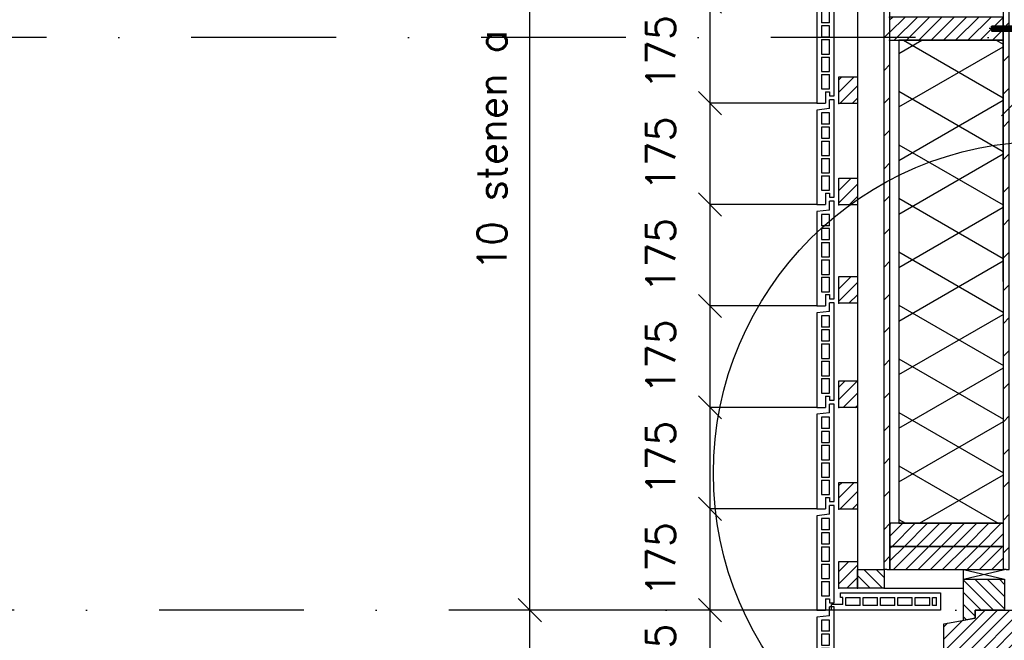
# Model space of a CAD drawing. Extents: x 0 to 259347, y 0 to 198427.
# Tile 23 of 54: x 113846 to 115545, y 105256 to 106327. Entities that reach past the tile are written whole.
import ezdxf

# ---------------------------------------------------------------- set-up
doc = ezdxf.new("R2010")
doc.units = 0
doc.header["$LTSCALE"] = 20
doc.header["$MEASUREMENT"] = 0
doc.header["$PDSIZE"] = -1
doc.linetypes.add('DASHDOT', pattern=[25, 12.5, -6.25, 0, -6.25])
doc.linetypes.add('DD1', pattern=[2.66667, 1.66667, -0.5, 0, -0.5])
doc.layers.get('0').update_dxf_attribs({"linetype": 'CONTINUOUS'})
doc.layers.get('DEFPOINTS').update_dxf_attribs({"linetype": 'CONTINUOUS'})
for name, color, linetype in [('25', 7, 'CONTINUOUS'), ('_DETAILNUMMERS', 4, 'CONTINUOUS'), ('A--A21--_F-23-', 9, 'CONTINUOUS'), ('A--A25--_F--3-', 9, 'CONTINUOUS'), ('A--A35--_F--3-', 9, 'CONTINUOUS'), ('A--A42--_F-23-', 9, 'CONTINUOUS'), ('A--L21--', 3, 'CONTINUOUS'), ('A--L21D3_BUITENWAND', 3, 'CONTINUOUS'), ('A--L25--', 7, 'CONTINUOUS'), ('A--L25--_F-23-', 7, 'CONTINUOUS'), ('A--L31--', 2, 'CONTINUOUS'), ('A--L31--_F--3-', 7, 'CONTINUOUS'), ('A--L31D1_BUITENKOZIJN', 1, 'CONTINUOUS'), ('A--L35--', 7, 'CONTINUOUS'), ('A--L35--_F-23-', 7, 'CONTINUOUS'), ('A--L351-_F-23-', 7, 'CONTINUOUS'), ('A--L42--', 7, 'CONTINUOUS'), ('A--L42--_F-23-', 7, 'CONTINUOUS'), ('A--M$1A-_F123-', 1, 'CONTINUOUS'), ('A--M1$A-_F123-', 1, 'CONTINUOUS'), ('STRAMIEN', 8, 'DD1'), ('X--LR---_CP', 7, 'CONTINUOUS')]:
    doc.layers.add(name, color=color, linetype=linetype)
doc.styles.add('ALFA-0_25', font='ROMANS')
doc.dimstyles.new('ALFA-0_25', dxfattribs={"dimscale": 40, "dimtxt": 2.5, "dimasz": 2.5, "dimexe": 0.3, "dimexo": 0.3, "dimgap": 1.25, "dimtad": 1, "dimdec": 0, "dimzin": 0, "dimdsep": 46, "dimtxsty": 'ALFA-0_25', "dimblk1": 'OBLIQUE', "dimblk2": 'OBLIQUE', "dimsah": 1, "dimcen": 0.09, "dimdle": 0.3, "dimclrd": 1, "dimclre": 1, "dimclrt": 2, "dimadec": 0, "dimazin": 0, "dimtfac": 1, "dimtdec": 0, "dimtofl": 0, "dimtmove": 2, "dimatfit": 3, "dimldrblk": 'OBLIQUE', "dimfxl": 0, "dimtvp": 625, "dimtolj": 1, "dimtzin": 0, "dimarcsym": 0})
doc.dimstyles.new('STANDARD$0', dxfattribs={"dimscale": 50, "dimtxt": 2.5, "dimasz": 2, "dimexe": 2, "dimexo": 0, "dimgap": 2, "dimtad": 1, "dimdec": 0, "dimzin": 0, "dimdsep": 46, "dimtxsty": 'ALFA-0_25', "dimblk1": 'OBLIQUE', "dimblk2": 'OBLIQUE', "dimsah": 1, "dimcen": -3, "dimdle": 2, "dimclrd": 1, "dimclre": 1, "dimclrt": 2, "dimadec": 0, "dimazin": 0, "dimtfac": 0.666667, "dimtofl": 0, "dimtmove": 2, "dimatfit": 3, "dimldrblk": 'OBLIQUE', "dimfxl": 0, "dimtvp": 0.833333, "dimtolj": 1, "dimtzin": 0, "dimarcsym": 0})

# ---------------------------------------------------------------- blocks, each defined once
blk = doc.blocks.new('_OBLIQUE')
at = {"color": 0, "linetype": 'ByBlock'}
blk.add_line((-0.5, -0.5), (0.5, 0.5), dxfattribs=at)
blk = doc.blocks.new('*D236')
at = {"layer": 'A--M$1A-_F123-', "color": 1, "lineweight": -2}
for p, q in [((115221.9, 105307.9), (115037.4, 105307.9)), ((115037.4, 105132.9), (115037.4, 105307.9)), ((115221.9, 105132.9), (115037.4, 105132.9))]:
    blk.add_line(p, q, dxfattribs=at)
at = {"layer": 'DEFPOINTS', "color": 0}
for p in [(115037.4, 105307.9), (115221.9, 105307.9), (115221.9, 105132.9)]:
    blk.add_point(p, dxfattribs=at)
at = {"layer": 'A--M$1A-_F123-', "color": 1, "lineweight": -2, "xscale": 40, "yscale": 40, "zscale": 40}
for p, rotation in [((115037.4, 105307.9), 90), ((115037.4, 105132.9), 270)]:
    blk.add_blockref('_OBLIQUE', p, dxfattribs=dict(at, rotation=rotation))
at = {"layer": 'A--M$1A-_F123-', "color": 2, "insert": (114952.4, 105220.4), "char_height": 50, "attachment_point": 5, "rotation": 90, "style": 'ALFA-0_25'}
blk.add_mtext('\\A1;175', dxfattribs=at)
blk = doc.blocks.new('*D237')
at = {"layer": 'A--M$1A-_F123-', "color": 1, "lineweight": -2}
for p, q in [((115221.9, 105482.9), (115037.4, 105482.9)), ((115037.4, 105307.9), (115037.4, 105482.9)), ((115221.9, 105307.9), (115037.4, 105307.9))]:
    blk.add_line(p, q, dxfattribs=at)
at = {"layer": 'DEFPOINTS', "color": 0}
for p in [(115037.4, 105482.9), (115221.9, 105482.9), (115221.9, 105307.9)]:
    blk.add_point(p, dxfattribs=at)
at = {"layer": 'A--M$1A-_F123-', "color": 1, "lineweight": -2, "xscale": 40, "yscale": 40, "zscale": 40}
for p, rotation in [((115037.4, 105482.9), 90), ((115037.4, 105307.9), 270)]:
    blk.add_blockref('_OBLIQUE', p, dxfattribs=dict(at, rotation=rotation))
at = {"layer": 'A--M$1A-_F123-', "color": 2, "insert": (114952.4, 105395.4), "char_height": 50, "attachment_point": 5, "rotation": 90, "style": 'ALFA-0_25'}
blk.add_mtext('\\A1;175', dxfattribs=at)
blk = doc.blocks.new('*D238')
at = {"layer": 'A--M$1A-_F123-', "color": 1, "lineweight": -2}
for p, q in [((115221.9, 105657.9), (115037.4, 105657.9)), ((115037.4, 105482.9), (115037.4, 105657.9)), ((115221.9, 105482.9), (115037.4, 105482.9))]:
    blk.add_line(p, q, dxfattribs=at)
at = {"layer": 'DEFPOINTS', "color": 0}
for p in [(115037.4, 105657.9), (115221.9, 105657.9), (115221.9, 105482.9)]:
    blk.add_point(p, dxfattribs=at)
at = {"layer": 'A--M$1A-_F123-', "color": 1, "lineweight": -2, "xscale": 40, "yscale": 40, "zscale": 40}
for p, rotation in [((115037.4, 105657.9), 90), ((115037.4, 105482.9), 270)]:
    blk.add_blockref('_OBLIQUE', p, dxfattribs=dict(at, rotation=rotation))
at = {"layer": 'A--M$1A-_F123-', "color": 2, "insert": (114952.4, 105570.4), "char_height": 50, "attachment_point": 5, "rotation": 90, "style": 'ALFA-0_25'}
blk.add_mtext('\\A1;175', dxfattribs=at)
blk = doc.blocks.new('*D239')
at = {"layer": 'A--M$1A-_F123-', "color": 1, "lineweight": -2}
for p, q in [((115221.9, 105832.9), (115037.4, 105832.9)), ((115037.4, 105657.9), (115037.4, 105832.9)), ((115221.9, 105657.9), (115037.4, 105657.9))]:
    blk.add_line(p, q, dxfattribs=at)
at = {"layer": 'DEFPOINTS', "color": 0}
for p in [(115037.4, 105832.9), (115221.9, 105832.9), (115221.9, 105657.9)]:
    blk.add_point(p, dxfattribs=at)
at = {"layer": 'A--M$1A-_F123-', "color": 1, "lineweight": -2, "xscale": 40, "yscale": 40, "zscale": 40}
for p, rotation in [((115037.4, 105832.9), 90), ((115037.4, 105657.9), 270)]:
    blk.add_blockref('_OBLIQUE', p, dxfattribs=dict(at, rotation=rotation))
at = {"layer": 'A--M$1A-_F123-', "color": 2, "insert": (114952.4, 105745.4), "char_height": 50, "attachment_point": 5, "rotation": 90, "style": 'ALFA-0_25'}
blk.add_mtext('\\A1;175', dxfattribs=at)
blk = doc.blocks.new('*D240')
at = {"layer": 'A--M$1A-_F123-', "color": 1, "lineweight": -2}
for p, q in [((115221.9, 106007.9), (115037.4, 106007.9)), ((115037.4, 105832.9), (115037.4, 106007.9)), ((115221.9, 105832.9), (115037.4, 105832.9))]:
    blk.add_line(p, q, dxfattribs=at)
at = {"layer": 'DEFPOINTS', "color": 0}
for p in [(115037.4, 106007.9), (115221.9, 106007.9), (115221.9, 105832.9)]:
    blk.add_point(p, dxfattribs=at)
at = {"layer": 'A--M$1A-_F123-', "color": 1, "lineweight": -2, "xscale": 40, "yscale": 40, "zscale": 40}
for p, rotation in [((115037.4, 106007.9), 90), ((115037.4, 105832.9), 270)]:
    blk.add_blockref('_OBLIQUE', p, dxfattribs=dict(at, rotation=rotation))
at = {"layer": 'A--M$1A-_F123-', "color": 2, "insert": (114952.4, 105920.4), "char_height": 50, "attachment_point": 5, "rotation": 90, "style": 'ALFA-0_25'}
blk.add_mtext('\\A1;175', dxfattribs=at)
blk = doc.blocks.new('*D241')
at = {"layer": 'A--M$1A-_F123-', "color": 1, "lineweight": -2}
for p, q in [((115221.9, 106182.9), (115037.4, 106182.9)), ((115037.4, 106007.9), (115037.4, 106182.9)), ((115221.9, 106007.9), (115037.4, 106007.9))]:
    blk.add_line(p, q, dxfattribs=at)
at = {"layer": 'DEFPOINTS', "color": 0}
for p in [(115037.4, 106182.9), (115221.9, 106182.9), (115221.9, 106007.9)]:
    blk.add_point(p, dxfattribs=at)
at = {"layer": 'A--M$1A-_F123-', "color": 1, "lineweight": -2, "xscale": 40, "yscale": 40, "zscale": 40}
for p, rotation in [((115037.4, 106182.9), 90), ((115037.4, 106007.9), 270)]:
    blk.add_blockref('_OBLIQUE', p, dxfattribs=dict(at, rotation=rotation))
at = {"layer": 'A--M$1A-_F123-', "color": 2, "insert": (114952.4, 106095.4), "char_height": 50, "attachment_point": 5, "rotation": 90, "style": 'ALFA-0_25'}
blk.add_mtext('\\A1;175', dxfattribs=at)
blk = doc.blocks.new('*D243')
at = {"layer": 'A--M$1A-_F123-', "color": 1, "lineweight": -2}
for p, q in [((115221.9, 106357.9), (115037.4, 106357.9)), ((115037.4, 106182.9), (115037.4, 106357.9)), ((115221.9, 106182.9), (115037.4, 106182.9))]:
    blk.add_line(p, q, dxfattribs=at)
at = {"layer": 'DEFPOINTS', "color": 0}
for p in [(115037.4, 106357.9), (115221.9, 106357.9), (115221.9, 106182.9)]:
    blk.add_point(p, dxfattribs=at)
at = {"layer": 'A--M$1A-_F123-', "color": 1, "lineweight": -2, "xscale": 40, "yscale": 40, "zscale": 40}
for p, rotation in [((115037.4, 106357.9), 90), ((115037.4, 106182.9), 270)]:
    blk.add_blockref('_OBLIQUE', p, dxfattribs=dict(at, rotation=rotation))
at = {"layer": 'A--M$1A-_F123-', "color": 2, "insert": (114952.4, 106270.4), "char_height": 50, "attachment_point": 5, "rotation": 90, "style": 'ALFA-0_25'}
blk.add_mtext('\\A1;175', dxfattribs=at)
blk = doc.blocks.new('*U621')
at = {"layer": 'A--A42--_F-23-', "linetype": 'Continuous'}
h = blk.add_hatch(dxfattribs=at)
h.set_pattern_fill('ALFALINE', color=256, scale=40, style=0)
h.set_pattern_definition([(45, (-115342.94, -105377.897), (-28.284271, 28.284271), [])])
h.paths.add_polyline_path([(0, 0), (-5, 0), (-5, 1696), (0, 1696), (5, 1696), (5, 0)])
at = {"layer": 'A--L42--_F-23-', "color": 2, "linetype": 'Continuous'}
for points in [[(0, 0), (-5, 0), (-5, 1696), (0, 1696)], [(0, 0), (5, 0), (5, 1696), (0, 1696)]]:
    blk.add_lwpolyline(points, dxfattribs=at)
blk = doc.blocks.new('Q031612A')
at = {"layer": 'A--L35--_F-23-', "color": 1, "linetype": 'Continuous'}
for points in [[(0, 0), (0, 11), (-4.5, 11), (-5, 10.5), (-5, -10.5), (-4.5, -11), (0, -11), (0, -4.7), (-4.5, -4.7), (0, -4.7), (0, -11), (-4.5, -11), (-5, -10.5), (-5, -4.2), (-4.5, -4.7), (-5, -5.2)], [(-5, 4.4), (-4.5, 4.9), (-5, 5.4)], [(-4.5, 4.9), (0, 4.9), (0, -4.7)], [(1.7, 4.5), (0.6, -4.4)], [(0.6, 4.5), (0.6, -4.4)], [(3.2, 4.5), (2.1, -4.4)], [(4.7, 4.5), (3.6, -4.4)], [(6.2, 4.5), (5.1, -4.4)], [(7.7, 4.5), (6.6, -4.4)], [(9.2, 4.5), (8.1, -4.4)], [(10.7, 4.5), (9.6, -4.4)], [(12.3, 4.5), (11.2, -4.4)], [(13.8, 4.5), (12.7, -4.4)], [(15.3, 4.5), (14.2, -4.4)], [(16.8, 4.5), (15.7, -4.4)], [(18.3, 4.5), (17.2, -4.4)], [(19.8, 4.5), (18.7, -4.4)], [(21.3, 4.5), (20.2, -4.4)], [(22.8, 4.5), (21.7, -4.4)], [(24.3, 4.5), (23.2, -4.4)], [(25.9, 4.5), (24.8, -4.4)], [(27.4, 4.5), (26.3, -4.4)], [(28.9, 4.5), (27.8, -4.4)], [(30.4, 4.5), (29.3, -4.4)], [(31.9, 4.5), (30.8, -4.4)], [(33.4, 4.5), (32.3, -4.4)], [(34.9, 4.5), (33.8, -4.4)], [(36.4, 4.5), (35.3, -4.4)], [(37.9, 4.5), (36.8, -4.4)], [(39.5, 4.5), (38.4, -4.4)], [(41, 4.5), (39.9, -4.4)], [(42.5, 4.5), (41.4, -4.4)], [(44, 4.5), (42.9, -4.4)], [(45.5, 4.5), (44.4, -4.4)], [(47, 4.5), (45.9, -4.4)], [(47.6, -2.8), (47.5, -4.1)]]:
    blk.add_lwpolyline(points, dxfattribs=at)
blk.add_lwpolyline([(47.6, 4), (47.1, 4.5), (0, 4.5), (0, -4.4), (47.1, -4.4), (47.6, -3.9)], close=True, dxfattribs=at)
at = {"layer": 'A--L351-_F-23-', "color": 1, "linetype": 'DASHDOT'}
blk.add_lwpolyline([(-7.9, 0), (51.6, 0)], dxfattribs=at)
at = {"layer": 'X--LR---_CP', "color": 1, "linetype": 'DASHDOT'}
blk.add_point((0, 0), dxfattribs=at)
blk.add_point((0, 0), dxfattribs=at)
blk.add_point((0, 0), dxfattribs=at)
blk = doc.blocks.new('*D247')
at = {"layer": 'A--M$1A-_F123-', "color": 1, "lineweight": -2}
for p, q in [((115147.1, 105307.9), (114726.3, 105307.9)), ((114726.3, 103557.9), (114726.3, 105307.9)), ((115147.1, 103557.9), (114726.3, 103557.9))]:
    blk.add_line(p, q, dxfattribs=at)
at = {"layer": 'DEFPOINTS', "color": 0}
for p in [(114726.3, 105307.9), (115147.1, 105307.9), (115147.1, 103557.9)]:
    blk.add_point(p, dxfattribs=at)
at = {"layer": 'A--M$1A-_F123-', "color": 1, "lineweight": -2, "xscale": 40, "yscale": 40, "zscale": 40}
for p, rotation in [((114726.3, 105307.9), 90), ((114726.3, 103557.9), 270)]:
    blk.add_blockref('_OBLIQUE', p, dxfattribs=dict(at, rotation=rotation))
at = {"layer": 'A--M$1A-_F123-', "color": 2, "insert": (114661.3, 104432.9), "char_height": 50, "attachment_point": 5, "rotation": 90, "style": 'ALFA-0_25'}
blk.add_mtext('\\A1;10 stenen a 175', dxfattribs=at)
blk = doc.blocks.new('*D248')
at = {"layer": 'A--M$1A-_F123-', "color": 1, "lineweight": -2}
for p, q in [((115147.1, 107057.9), (114726.3, 107057.9)), ((114726.3, 105307.9), (114726.3, 107057.9)), ((115147.1, 105307.9), (114726.3, 105307.9))]:
    blk.add_line(p, q, dxfattribs=at)
at = {"layer": 'DEFPOINTS', "color": 0}
for p in [(114726.3, 107057.9), (115147.1, 107057.9), (115147.1, 105307.9)]:
    blk.add_point(p, dxfattribs=at)
at = {"layer": 'A--M$1A-_F123-', "color": 1, "lineweight": -2, "xscale": 40, "yscale": 40, "zscale": 40}
for p, rotation in [((114726.3, 107057.9), 90), ((114726.3, 105307.9), 270)]:
    blk.add_blockref('_OBLIQUE', p, dxfattribs=dict(at, rotation=rotation))
at = {"layer": 'A--M$1A-_F123-', "color": 2, "insert": (114661.3, 106182.9), "char_height": 50, "attachment_point": 5, "rotation": 90, "style": 'ALFA-0_25'}
blk.add_mtext('\\A1;10 stenen a 175', dxfattribs=at)
blk = doc.blocks.new('NH40_196')
at = {"layer": 'A--A25--_F--3-'}
h = blk.add_hatch(dxfattribs=at)
h.set_pattern_fill('ALFALINE', color=256, scale=15, style=0, pattern_type=2)
h.set_pattern_definition([(45, (-6, 0), (-10.6066, 10.6066), [])])
h.paths.add_polyline_path([(0, 0), (0, 196), (40, 196), (40, 0)])
at = {"layer": 'A--L25--_F-23-', "color": 2, "linetype": 'Continuous'}
blk.add_lwpolyline([(0, 0), (0, 196), (40, 196), (40, 0)], close=True, dxfattribs=at)
at = {"layer": 'X--LR---_CP'}
for p in [(0, 0), (0, 0), (40, 0)]:
    blk.add_point(p, dxfattribs=at)
blk = doc.blocks.new('*U619')
at = {"layer": 'A--A42--_F-23-', "linetype": 'Continuous'}
h = blk.add_hatch(dxfattribs=at)
h.set_pattern_fill('ALFALINE', color=256, scale=40, style=0)
h.set_pattern_definition([(45, (-115548.897, -105377.897), (-28.284271, 28.284271), [])])
h.paths.add_polyline_path([(0, 0), (-5, 0), (-5, 1698), (0, 1698), (5, 1698), (5, 0)])
at = {"layer": 'A--L42--_F-23-', "color": 2, "linetype": 'Continuous'}
for points in [[(0, 0), (-5, 0), (-5, 1698), (0, 1698)], [(0, 0), (5, 0), (5, 1698), (0, 1698)]]:
    blk.add_lwpolyline(points, dxfattribs=at)
blk = doc.blocks.new('ARGETON175')
at = {"layer": 'A--L21D3_BUITENWAND'}
for p, q in [((-8, 153), (-30, 150.5)), ((0, 168), (-8, 168)), ((-8, 153), (-8, 168)), ((0, 0), (0, 168)), ((-30, 150.5), (-30, -12.5)), ((-22, 145.5), (-22, 126)), ((-8, 145.5), (-22, 145.5)), ((-8, 126), (-8, 145.5)), ((-8, 126), (-22, 126)), ((-8, 121), (-22, 121)), ((-22, 121), (-22, 102)), ((-8, 102), (-8, 121)), ((-22, 102), (-8, 102)), ((-22, 97), (-22, 72)), ((-22, 97), (-8, 97)), ((-8, 72), (-8, 97)), ((-22, 72), (-8, 72)), ((-22, 67), (-22, 42)), ((-22, 67), (-8, 67)), ((-8, 42), (-8, 67)), ((-22, 42), (-8, 42)), ((-22, 37), (-22, 12)), ((-22, 37), (-8, 37)), ((-8, 12), (-8, 37)), ((-22, 12), (-8, 12)), ((-15, 7), (-15, -12.5)), ((-15, 7), (-8, 7)), ((-8, 7), (-8, 0)), ((-8, 0), (0, 0)), ((-30, -12.5), (-15, -12.5))]:
    blk.add_line(p, q, dxfattribs=at)
blk = doc.blocks.new('HOUT46X32')
at = {"layer": 'A--A25--_F--3-'}
h = blk.add_hatch(dxfattribs=at)
h.set_pattern_fill('ALFALINE', color=256, scale=15, style=0, pattern_type=2)
h.set_pattern_definition([(45, (0, 0), (-10.6066, 10.6066), [])])
h.paths.add_polyline_path([(0, 0), (0, 46), (32, 46), (32, 0)])
at = {"layer": 'A--L25--_F-23-', "color": 2, "linetype": 'Continuous'}
blk.add_lwpolyline([(0, 0), (0, 46), (32, 46), (32, 0)], close=True, dxfattribs=at)
at = {"layer": 'X--LR---_CP'}
for p in [(0, 0), (0, 0), (32, 0)]:
    blk.add_point(p, dxfattribs=at)
blk = doc.blocks.new('ARGE175GR')
at = {"layer": 'A--L21D3_BUITENWAND', "color": 8}
for p, q in [((-8, 153), (-30, 150.5)), ((0, 168), (-8, 168)), ((-8, 153), (-8, 168)), ((0, 0), (0, 168)), ((-30, 150.5), (-30, -12.5)), ((-22, 145.5), (-22, 126)), ((-8, 145.5), (-22, 145.5)), ((-8, 126), (-8, 145.5)), ((-8, 126), (-22, 126)), ((-8, 121), (-22, 121)), ((-22, 121), (-22, 102)), ((-8, 102), (-8, 121)), ((-22, 102), (-8, 102)), ((-22, 97), (-22, 72)), ((-22, 97), (-8, 97)), ((-8, 72), (-8, 97)), ((-22, 72), (-8, 72)), ((-22, 67), (-22, 42)), ((-22, 67), (-8, 67)), ((-8, 42), (-8, 67)), ((-22, 42), (-8, 42)), ((-22, 37), (-22, 12)), ((-22, 37), (-8, 37)), ((-8, 12), (-8, 37)), ((-22, 12), (-8, 12)), ((-15, 7), (-15, -12.5)), ((-15, 7), (-8, 7)), ((-8, 7), (-8, 0)), ((-8, 0), (0, 0)), ((-30, -12.5), (-15, -12.5))]:
    blk.add_line(p, q, dxfattribs=at)
blk = doc.blocks.new('KOZIJN_VE')
at = {"layer": 'A--A35--_F--3-'}
h = blk.add_hatch(dxfattribs=at)
h.set_pattern_fill('ALFALINE', color=256, scale=15, angle=90, style=0, pattern_type=2)
h.set_pattern_definition([(135, (544.007, -368.999), (-10.6066, -10.6066), [])])
h.paths.add_polyline_path([(-20, 53.4), (-20, 0), (-71, 0), (-71, -14), (-91, -17.6), (-91, 53.4)])
h = blk.add_hatch(dxfattribs=at)
h.set_pattern_fill('ALFALINE', color=256, scale=15, style=0, pattern_type=2)
h.set_pattern_definition([(45, (544.007, -368.999), (-10.6066, 10.6066), [])])
h.paths.add_polyline_path([(-125, -23.6), (-71, -14), (-71, 0), (15, 0), (15, -15), (25, -15), (25, -74), (-26, -74), (-26, -95), (-92, -95), (-92, -81), (-102, -81), (-110, -95), (-125, -95)])
at = {"layer": 'A--L31--_F--3-', "color": 2, "linetype": 'Continuous'}
for points in [[(-20, 53.4), (-20, 53.4), (-20, 0), (-71, 0), (-71, -14), (-91, -17.6), (-91, 53.4)], [(-125, -23.6), (-71, -14), (-71, 0), (15, 0), (15, -15), (25, -15), (25, -74), (-26, -74), (-26, -95), (-92, -95), (-92, -95), (-92, -81), (-102, -81), (-110, -95), (-125, -95)]]:
    blk.add_lwpolyline(points, close=True, dxfattribs=at)
at = {"layer": 'X--LR---_CP', "color": 1}
blk.add_point((0, 0), dxfattribs=at)
blk = doc.blocks.new('*D535')
at = {"layer": 'A--M1$A-_F123-', "color": 1, "lineweight": -2}
blk.add_line((115559.4, 106185.9), (115801.4, 106185.9), dxfattribs=at)
at = {"layer": 'DEFPOINTS', "color": 0}
for p in [(115565.4, 106185.9), (115795.4, 106185.9), (115795.4, 106185.9)]:
    blk.add_point(p, dxfattribs=at)
at = {"layer": 'A--M1$A-_F123-', "color": 1, "lineweight": -2, "xscale": 50, "yscale": 50, "zscale": 50, "rotation": 180}
blk.add_blockref('_OBLIQUE', (115565.4, 106185.9), dxfattribs=at)
at = {"layer": 'A--M1$A-_F123-', "color": 1, "lineweight": -2, "xscale": 50, "yscale": 50, "zscale": 50}
blk.add_blockref('_OBLIQUE', (115795.4, 106185.9), dxfattribs=at)
at = {"layer": 'A--M1$A-_F123-', "color": 2, "insert": (115648.3, 106238.5), "char_height": 50, "attachment_point": 5, "style": 'ALFA-0_25'}
blk.add_mtext('\\A1;230', dxfattribs=at)

msp = doc.modelspace()

# ---------------------------------------------------------------- hatches: boundary and pattern name
at = {"layer": 'A--A21--_F-23-'}
h = msp.add_hatch(dxfattribs=at)
h.set_pattern_fill('ALFAISO', color=256, scale=80, angle=270, style=0, pattern_type=2)
h.set_pattern_definition([(330, (2907.024, 2728.635), (40, 69.282032), []), (30, (2907.024, 2728.635), (-40, 69.282032), [])])
h.paths.add_polyline_path([(115543.4, 106291.3), (115363.4, 106291.3), (115363.4, 105457.9), (115543.9, 105457.9)])

# ---------------------------------------------------------------- linework, layer by layer
at = {"layer": '_DETAILNUMMERS'}
msp.add_circle((115615.6, 105544.3), 572.4, dxfattribs=at)
at = {"layer": 'A--L21--'}
msp.add_lwpolyline([(115543.4, 106291.3), (115363.4, 106291.3), (115363.4, 105457.9), (115543.9, 105457.9)], close=True, dxfattribs=at)
at = {"layer": 'A--L21D3_BUITENWAND'}
for p, q in [((115262.6, 105337.9), (115435.4, 105337.9)), ((115262.6, 105329.9), (115262.6, 105337.9)), ((115266.6, 105329.9), (115262.6, 105329.9)), ((115266.6, 105317.9), (115266.6, 105329.9)), ((115271.6, 105315.9), (115271.6, 105329.9)), ((115271.6, 105329.9), (115296.6, 105329.9)), ((115296.6, 105315.9), (115296.6, 105329.9)), ((115301.6, 105315.9), (115301.6, 105329.9)), ((115301.6, 105329.9), (115326.6, 105329.9)), ((115326.6, 105315.9), (115326.6, 105329.9)), ((115326.6, 105315.9), (115326.6, 105329.9)), ((115331.6, 105315.9), (115331.6, 105329.9)), ((115331.6, 105329.9), (115356.6, 105329.9)), ((115356.6, 105315.9), (115356.6, 105329.9)), ((115356.6, 105315.9), (115356.6, 105329.9)), ((115361.6, 105315.9), (115361.6, 105329.9)), ((115361.6, 105329.9), (115386.6, 105329.9)), ((115386.6, 105315.9), (115386.6, 105329.9)), ((115386.6, 105315.9), (115386.6, 105329.9)), ((115391.6, 105315.9), (115391.6, 105329.9)), ((115391.6, 105329.9), (115416.6, 105329.9)), ((115416.6, 105315.9), (115416.6, 105329.9)), ((115416.6, 105315.9), (115416.6, 105329.9)), ((115421.6, 105315.9), (115421.6, 105329.9)), ((115421.6, 105329.9), (115428.1, 105329.9)), ((115428.1, 105315.9), (115428.1, 105329.9)), ((115428.1, 105315.9), (115428.1, 105329.9)), ((115435.4, 105337.9), (115435.4, 105307.9)), ((115247.1, 105307.9), (115247.1, 105317.9)), ((115266.6, 105317.9), (115247.1, 105317.9)), ((115296.6, 105315.9), (115271.6, 105315.9)), ((115326.6, 105315.9), (115301.6, 105315.9)), ((115356.6, 105315.9), (115331.6, 105315.9)), ((115386.6, 105315.9), (115361.6, 105315.9)), ((115416.6, 105315.9), (115391.6, 105315.9)), ((115428.1, 105315.9), (115421.6, 105315.9)), ((115435.4, 105307.9), (115247.1, 105307.9))]:
    msp.add_line(p, q, dxfattribs=at)
at = {"layer": 'A--L31--'}
for p, q in [((115291.9, 107076), (115291.9, 105345.9)), ((115474.9, 105345.9), (115474.9, 105377.9)), ((115337.9, 105345.9), (115474.9, 105345.9))]:
    msp.add_line(p, q, dxfattribs=at)
at = {"layer": 'A--L31D1_BUITENKOZIJN'}
for p, q in [((115474.9, 105361.3), (115545.9, 105377.9)), ((115474.9, 105377.9), (115545.9, 105361.3))]:
    msp.add_line(p, q, dxfattribs=at)
at = {"layer": 'STRAMIEN', "linetype": 'DASHDOT'}
for p, q in [((145898.3, 106295.9), (108112.6, 106295.9)), ((116836.8, 105307.9), (107652.7, 105307.9))]:
    msp.add_line(p, q, dxfattribs=at)

# ---------------------------------------------------------------- block references
for name, p in [('ARGETON175', (115251.9, 106195.4)), ('ARGETON175', (115251.9, 106020.4)), ('ARGETON175', (115251.9, 105845.4)), ('ARGETON175', (115251.9, 105670.4)), ('ARGETON175', (115251.9, 105495.4)), ('ARGETON175', (115251.9, 105320.4)), ('ARGE175GR', (115251.9, 105145.4))]:
    msp.add_blockref(name, p)
at = {"layer": '25', "rotation": 90}
msp.add_blockref('HOUT46X32', (115337.9, 105345.9), dxfattribs=at)
at = {"layer": 'A--L25--', "xscale": -1, "rotation": 270}
for p in [(115347.4, 106291.3), (115347.9, 105417.9), (115347.9, 105377.9)]:
    msp.add_blockref('NH40_196', p, dxfattribs=at)
at = {"layer": 'A--L25--'}
for p in [(115259.9, 106182.4), (115259.9, 106007.4), (115259.9, 105837.4), (115259.9, 105657.4), (115259.9, 105482.4), (115259.9, 105345.9), (115259.9, 105345.9)]:
    msp.add_blockref('HOUT46X32', p, dxfattribs=at)
at = {"layer": 'A--L31--'}
msp.add_blockref('KOZIJN_VE', (115565.9, 105307.9), dxfattribs=at)
at = {"layer": 'A--L35--', "rotation": 180}
msp.add_blockref('Q031612A', (115570.9, 106311.4), dxfattribs=at)
at = {"layer": 'A--L42--'}
for name, p in [('*U621', (115342.9, 105377.9)), ('*U619', (115548.9, 105377.9))]:
    msp.add_blockref(name, p, dxfattribs=at)

# ---------------------------------------------------------------- dimensions: what is measured, and where the dimension line sits
at = {"layer": 'A--M$1A-_F123-'}
for base, p1, p2, picture, middle in [((114726.3, 107057.9), (115147.1, 105307.9), (115147.1, 107057.9), '*D248', (114661.3, 106182.9)), ((114726.3, 105307.9), (115147.1, 103557.9), (115147.1, 105307.9), '*D247', (114661.3, 104432.9))]:
    dim = msp.add_linear_dim(base=base, p1=p1, p2=p2, angle=270, text='10 stenen a 175', dimstyle='STANDARD$0', override={"dimscale": 20, "dimexe": 0, "dimexo": 0, "dimcen": 0, "dimdle": 0, "dimclrt": 2, "dimtfac": 0.75, "dimtvp": 1.5}, dxfattribs=at)
    dim.commit()
    dim.dimension.update_dxf_attribs({"geometry": picture, "text_midpoint": middle})
for base, p1, p2, picture, middle in [((115037.4, 106357.9), (115221.9, 106182.9), (115221.9, 106357.9), '*D243', (114952.4, 106270.4)), ((115037.4, 106182.9), (115221.9, 106007.9), (115221.9, 106182.9), '*D241', (114952.4, 106095.4)), ((115037.4, 106007.9), (115221.9, 105832.9), (115221.9, 106007.9), '*D240', (114952.4, 105920.4)), ((115037.4, 105832.9), (115221.9, 105657.9), (115221.9, 105832.9), '*D239', (114952.4, 105745.4)), ((115037.4, 105657.9), (115221.9, 105482.9), (115221.9, 105657.9), '*D238', (114952.4, 105570.4)), ((115037.4, 105482.9), (115221.9, 105307.9), (115221.9, 105482.9), '*D237', (114952.4, 105395.4)), ((115037.4, 105307.9), (115221.9, 105132.9), (115221.9, 105307.9), '*D236', (114952.4, 105220.4))]:
    dim = msp.add_linear_dim(base=base, p1=p1, p2=p2, angle=270, dimstyle='STANDARD$0', override={"dimscale": 20, "dimexe": 0, "dimexo": 0, "dimcen": 0, "dimdle": 0, "dimclrt": 2, "dimtfac": 0.75, "dimtvp": 1.5}, dxfattribs=at)
    dim.commit()
    dim.dimension.update_dxf_attribs({"geometry": picture, "text_midpoint": middle})
at = {"layer": 'A--M1$A-_F123-'}
dim = msp.add_linear_dim(base=(115795.4, 106185.9), p1=(115565.4, 106185.9), p2=(115795.4, 106185.9), dimstyle='ALFA-0_25', override={"dimscale": 20}, dxfattribs=at)
dim.commit()
dim.dimension.update_dxf_attribs({"geometry": '*D535', "text_midpoint": (115648.3, 106238.5), "dimtype": 160})

doc.saveas('drawing.dxf')
